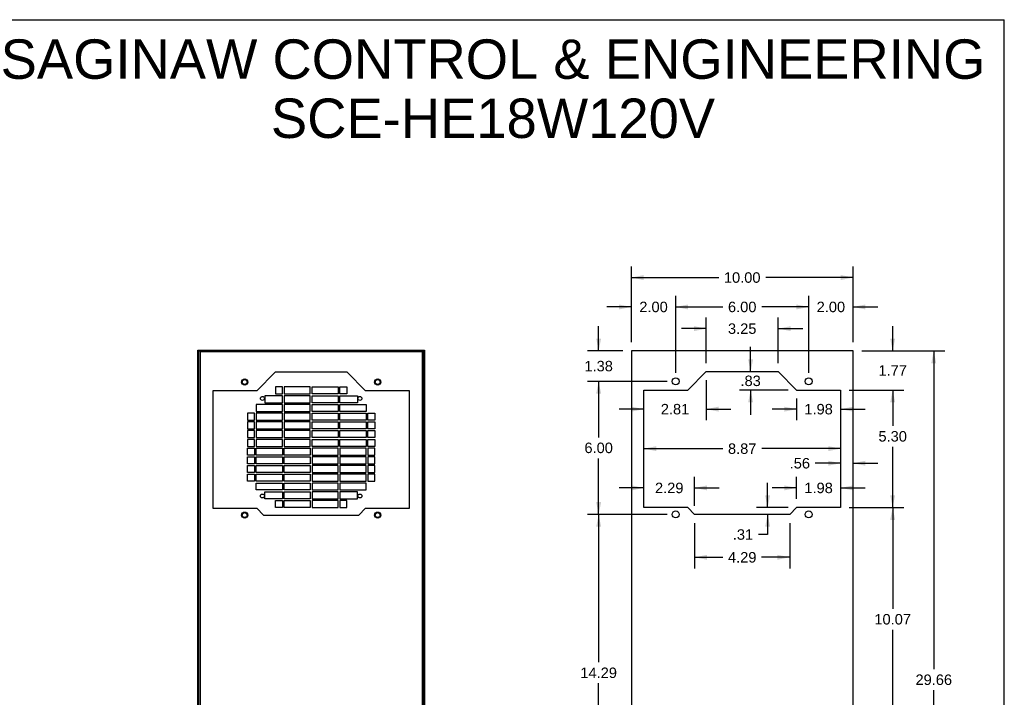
# Model space of a CAD drawing. Header units: inches. Extents: x 0 to 94.4, y 0 to 61.1.
# Tile 3 of 3: x 50 to 94.4, y 30.6 to 61.1. Entities that reach past the tile are written whole.
import ezdxf

# ---------------------------------------------------------------- set-up
doc = ezdxf.new("R2010")
doc.units = ezdxf.units.IN
doc.header["$LTSCALE"] = 5.194444
doc.header["$MEASUREMENT"] = 0
doc.layers.get('0').update_dxf_attribs({"linetype": 'CONTINUOUS'})
doc.layers.add('DIMENSIONS', color=7, linetype='CONTINUOUS')
doc.styles.get("Standard").update_dxf_attribs({"font": 'arial.ttf'})
doc.dimstyles.new('DIMSTYLE_1', dxfattribs={"dimtxt": 0.472222, "dimasz": 0.555556, "dimexe": 0.09, "dimexo": 0.07, "dimgap": 0.0425, "dimtad": 0, "dimtih": 1, "dimtoh": 1, "dimzin": 4, "dimdsep": 46, "dimtxsty": 'Standard', "dimblk": '_FILLED', "dimblk1": '_FILLED', "dimblk2": '_FILLED', "dimcen": 0.09, "dimazin": 1, "dimtfac": 1, "dimtdec": 3, "dimtofl": 0, "dimtmove": 0, "dimatfit": 3, "dimldrblk": '_FILLED', "dimfxl": 0, "dimtolj": 1, "dimtzin": 4, "dimarcsym": 0})

# ---------------------------------------------------------------- blocks, each defined once
blk = doc.blocks.new('_FILLED')
at = {"color": 0, "linetype": 'ByBlock'}
blk.add_solid([(0, 0), (-1, 0.2), (-1, -0.2)], dxfattribs=at)
blk = doc.blocks.new('*D5')
at = {"layer": 'DIMENSIONS', "color": 2, "linetype": 'Continuous'}
for p, q in [((88.01, 46.178), (91.762, 46.178)), ((91.262, 46.178), (91.262, 31.821)), ((91.262, 16.518), (91.262, 30.876)), ((88.01, 16.518), (91.762, 16.518))]:
    blk.add_line(p, q, dxfattribs=at)
at = {"layer": 'DIMENSIONS', "color": 2, "linetype": 'Continuous', "xscale": 0.5555555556, "yscale": 0.5555555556, "zscale": 0.5555555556}
for p, rotation in [((91.262, 46.178), 90), ((91.262, 16.518), 270)]:
    blk.add_blockref('_FILLED', p, dxfattribs=dict(at, rotation=rotation))
at = {"layer": 'DIMENSIONS', "color": 2, "linetype": 'Continuous', "insert": (91.262, 31.585), "char_height": 0.4722, "width": 1.65014, "attachment_point": 2, "line_spacing_factor": 0.9}
blk.add_mtext('29.66', dxfattribs=at)
blk = doc.blocks.new('*D6')
at = {"layer": 'DIMENSIONS', "color": 2, "linetype": 'Continuous'}
for p, q in [((77.621, 46.567), (77.621, 49.984)), ((87.621, 46.567), (87.621, 49.984)), ((77.621, 49.484), (81.56, 49.484)), ((87.621, 49.484), (83.682, 49.484))]:
    blk.add_line(p, q, dxfattribs=at)
at = {"layer": 'DIMENSIONS', "color": 2, "linetype": 'Continuous', "xscale": 0.5555555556, "yscale": 0.5555555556, "zscale": 0.5555555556, "rotation": 180}
blk.add_blockref('_FILLED', (77.621, 49.484), dxfattribs=at)
at = {"layer": 'DIMENSIONS', "color": 2, "linetype": 'Continuous', "xscale": 0.5555555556, "yscale": 0.5555555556, "zscale": 0.5555555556}
blk.add_blockref('_FILLED', (87.621, 49.484), dxfattribs=at)
at = {"layer": 'DIMENSIONS', "color": 2, "linetype": 'Continuous', "insert": (82.621, 49.721), "char_height": 0.4722, "width": 1.65014, "attachment_point": 2, "line_spacing_factor": 0.9}
blk.add_mtext('10.00', dxfattribs=at)
blk = doc.blocks.new('*D7')
at = {"layer": 'DIMENSIONS', "color": 2, "linetype": 'Continuous'}
for p, q in [((78.184, 41.769), (81.744, 41.769)), ((87.059, 41.769), (83.499, 41.769))]:
    blk.add_line(p, q, dxfattribs=at)
at = {"layer": 'DIMENSIONS', "color": 2, "linetype": 'Continuous', "xscale": 0.5555555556, "yscale": 0.5555555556, "zscale": 0.5555555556, "rotation": 180}
blk.add_blockref('_FILLED', (78.184, 41.769), dxfattribs=at)
at = {"layer": 'DIMENSIONS', "color": 2, "linetype": 'Continuous', "xscale": 0.5555555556, "yscale": 0.5555555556, "zscale": 0.5555555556}
blk.add_blockref('_FILLED', (87.059, 41.769), dxfattribs=at)
at = {"layer": 'DIMENSIONS', "color": 2, "linetype": 'Continuous', "insert": (82.621, 42.005), "char_height": 0.4722, "width": 1.28325, "attachment_point": 2, "line_spacing_factor": 0.9}
blk.add_mtext('8.87', dxfattribs=at)
blk = doc.blocks.new('*D8')
at = {"layer": 'DIMENSIONS', "color": 2, "linetype": 'Continuous'}
for p, q in [((79.621, 45.192), (79.621, 48.658)), ((85.621, 45.192), (85.621, 48.658)), ((79.621, 48.158), (81.744, 48.158)), ((85.621, 48.158), (83.499, 48.158))]:
    blk.add_line(p, q, dxfattribs=at)
at = {"layer": 'DIMENSIONS', "color": 2, "linetype": 'Continuous', "xscale": 0.5555555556, "yscale": 0.5555555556, "zscale": 0.5555555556, "rotation": 180}
blk.add_blockref('_FILLED', (79.621, 48.158), dxfattribs=at)
at = {"layer": 'DIMENSIONS', "color": 2, "linetype": 'Continuous', "xscale": 0.5555555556, "yscale": 0.5555555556, "zscale": 0.5555555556}
blk.add_blockref('_FILLED', (85.621, 48.158), dxfattribs=at)
at = {"layer": 'DIMENSIONS', "color": 2, "linetype": 'Continuous', "insert": (82.621, 48.395), "char_height": 0.4722, "width": 1.28325, "attachment_point": 2, "line_spacing_factor": 0.9}
blk.add_mtext('6.00', dxfattribs=at)
blk = doc.blocks.new('*D9')
at = {"layer": 'DIMENSIONS', "color": 2, "linetype": 'Continuous'}
for p, q in [((76.145, 46.178), (76.145, 47.29)), ((77.232, 46.178), (75.645, 46.178)), ((79.232, 44.803), (75.645, 44.803)), ((76.145, 44.803), (76.145, 43.692))]:
    blk.add_line(p, q, dxfattribs=at)
at = {"layer": 'DIMENSIONS', "color": 2, "linetype": 'Continuous', "xscale": 0.5555555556, "yscale": 0.5555555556, "zscale": 0.5555555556}
for p, rotation in [((76.145, 46.178), 270), ((76.145, 44.803), 90)]:
    blk.add_blockref('_FILLED', p, dxfattribs=dict(at, rotation=rotation))
at = {"layer": 'DIMENSIONS', "color": 2, "linetype": 'Continuous', "insert": (76.145, 45.727), "char_height": 0.4722, "width": 1.28325, "attachment_point": 2, "line_spacing_factor": 0.9}
blk.add_mtext('1.38', dxfattribs=at)
blk = doc.blocks.new('*D10')
at = {"layer": 'DIMENSIONS', "color": 2, "linetype": 'Continuous'}
for p, q in [((79.232, 44.803), (75.645, 44.803)), ((76.145, 44.803), (76.145, 42.276)), ((76.145, 38.803), (76.145, 41.331)), ((79.232, 38.803), (75.645, 38.803))]:
    blk.add_line(p, q, dxfattribs=at)
at = {"layer": 'DIMENSIONS', "color": 2, "linetype": 'Continuous', "xscale": 0.5555555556, "yscale": 0.5555555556, "zscale": 0.5555555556}
for p, rotation in [((76.145, 44.803), 90), ((76.145, 38.803), 270)]:
    blk.add_blockref('_FILLED', p, dxfattribs=dict(at, rotation=rotation))
at = {"layer": 'DIMENSIONS', "color": 2, "linetype": 'Continuous', "insert": (76.145, 42.04), "char_height": 0.4722, "width": 1.28325, "attachment_point": 2, "line_spacing_factor": 0.9}
blk.add_mtext('6.00', dxfattribs=at)
blk = doc.blocks.new('*D11')
at = {"layer": 'DIMENSIONS', "color": 2, "linetype": 'Continuous'}
for p, q in [((79.232, 38.803), (75.645, 38.803)), ((76.145, 38.803), (76.145, 32.133)), ((76.145, 24.518), (76.145, 31.189)), ((79.232, 24.518), (75.645, 24.518))]:
    blk.add_line(p, q, dxfattribs=at)
at = {"layer": 'DIMENSIONS', "color": 2, "linetype": 'Continuous', "xscale": 0.5555555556, "yscale": 0.5555555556, "zscale": 0.5555555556}
for p, rotation in [((76.145, 38.803), 90), ((76.145, 24.518), 270)]:
    blk.add_blockref('_FILLED', p, dxfattribs=dict(at, rotation=rotation))
at = {"layer": 'DIMENSIONS', "color": 2, "linetype": 'Continuous', "insert": (76.145, 31.897), "char_height": 0.4722, "width": 1.65014, "attachment_point": 2, "line_spacing_factor": 0.9}
blk.add_mtext('14.29', dxfattribs=at)
blk = doc.blocks.new('*D13')
at = {"layer": 'DIMENSIONS', "color": 2, "linetype": 'Continuous'}
for p, q in [((87.448, 44.411), (89.909, 44.411)), ((89.409, 44.411), (89.409, 42.797)), ((89.409, 39.111), (89.409, 41.853)), ((87.448, 39.111), (89.909, 39.111))]:
    blk.add_line(p, q, dxfattribs=at)
at = {"layer": 'DIMENSIONS', "color": 2, "linetype": 'Continuous', "xscale": 0.5555555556, "yscale": 0.5555555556, "zscale": 0.5555555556}
for p, rotation in [((89.409, 44.411), 90), ((89.409, 39.111), 270)]:
    blk.add_blockref('_FILLED', p, dxfattribs=dict(at, rotation=rotation))
at = {"layer": 'DIMENSIONS', "color": 2, "linetype": 'Continuous', "insert": (89.409, 42.561), "char_height": 0.4722, "width": 1.28325, "attachment_point": 2, "line_spacing_factor": 0.9}
blk.add_mtext('5.30', dxfattribs=at)
blk = doc.blocks.new('*D17')
at = {"layer": 'DIMENSIONS', "color": 2, "linetype": 'Continuous'}
for p, q in [((80.474, 38.415), (80.474, 36.369)), ((84.768, 38.415), (84.768, 36.369)), ((80.474, 36.869), (81.743, 36.869)), ((84.768, 36.869), (83.498, 36.869))]:
    blk.add_line(p, q, dxfattribs=at)
at = {"layer": 'DIMENSIONS', "color": 2, "linetype": 'Continuous', "xscale": 0.5555555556, "yscale": 0.5555555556, "zscale": 0.5555555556, "rotation": 180}
blk.add_blockref('_FILLED', (80.474, 36.869), dxfattribs=at)
at = {"layer": 'DIMENSIONS', "color": 2, "linetype": 'Continuous', "xscale": 0.5555555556, "yscale": 0.5555555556, "zscale": 0.5555555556}
blk.add_blockref('_FILLED', (84.768, 36.869), dxfattribs=at)
at = {"layer": 'DIMENSIONS', "color": 2, "linetype": 'Continuous', "insert": (82.621, 37.105), "char_height": 0.4722, "width": 1.28325, "attachment_point": 2, "line_spacing_factor": 0.9}
blk.add_mtext('4.29', dxfattribs=at)
blk = doc.blocks.new('*D18')
at = {"layer": 'DIMENSIONS', "color": 2, "linetype": 'Continuous'}
for p, q in [((85.621, 45.192), (85.621, 48.658)), ((87.621, 46.567), (87.621, 48.658)), ((85.621, 48.158), (84.51, 48.158)), ((87.621, 48.158), (88.732, 48.158))]:
    blk.add_line(p, q, dxfattribs=at)
at = {"layer": 'DIMENSIONS', "color": 2, "linetype": 'Continuous', "xscale": 0.5555555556, "yscale": 0.5555555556, "zscale": 0.5555555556}
blk.add_blockref('_FILLED', (85.621, 48.158), dxfattribs=at)
at = {"layer": 'DIMENSIONS', "color": 2, "linetype": 'Continuous', "xscale": 0.5555555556, "yscale": 0.5555555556, "zscale": 0.5555555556, "rotation": 180}
blk.add_blockref('_FILLED', (87.621, 48.158), dxfattribs=at)
at = {"layer": 'DIMENSIONS', "color": 2, "linetype": 'Continuous', "insert": (86.621, 48.395), "char_height": 0.4722, "width": 1.28325, "attachment_point": 2, "line_spacing_factor": 0.9}
blk.add_mtext('2.00', dxfattribs=at)
blk = doc.blocks.new('*D19')
at = {"layer": 'DIMENSIONS', "color": 2, "linetype": 'Continuous'}
for p, q in [((77.621, 46.567), (77.621, 48.658)), ((79.621, 45.192), (79.621, 48.658)), ((77.621, 48.158), (76.51, 48.158)), ((79.621, 48.158), (80.732, 48.158))]:
    blk.add_line(p, q, dxfattribs=at)
at = {"layer": 'DIMENSIONS', "color": 2, "linetype": 'Continuous', "xscale": 0.5555555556, "yscale": 0.5555555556, "zscale": 0.5555555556}
blk.add_blockref('_FILLED', (77.621, 48.158), dxfattribs=at)
at = {"layer": 'DIMENSIONS', "color": 2, "linetype": 'Continuous', "xscale": 0.5555555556, "yscale": 0.5555555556, "zscale": 0.5555555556, "rotation": 180}
blk.add_blockref('_FILLED', (79.621, 48.158), dxfattribs=at)
at = {"layer": 'DIMENSIONS', "color": 2, "linetype": 'Continuous', "insert": (78.621, 48.395), "char_height": 0.4722, "width": 1.28325, "attachment_point": 2, "line_spacing_factor": 0.9}
blk.add_mtext('2.00', dxfattribs=at)
blk = doc.blocks.new('*D20')
at = {"layer": 'DIMENSIONS', "color": 2, "linetype": 'Continuous'}
for p, q in [((87.059, 41.11), (85.916, 41.11)), ((87.621, 41.11), (88.732, 41.11))]:
    blk.add_line(p, q, dxfattribs=at)
at = {"layer": 'DIMENSIONS', "color": 2, "linetype": 'Continuous', "xscale": 0.5555555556, "yscale": 0.5555555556, "zscale": 0.5555555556}
blk.add_blockref('_FILLED', (87.059, 41.11), dxfattribs=at)
at = {"layer": 'DIMENSIONS', "color": 2, "linetype": 'Continuous', "xscale": 0.5555555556, "yscale": 0.5555555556, "zscale": 0.5555555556, "rotation": 180}
blk.add_blockref('_FILLED', (87.621, 41.11), dxfattribs=at)
at = {"layer": 'DIMENSIONS', "color": 2, "linetype": 'Continuous', "insert": (85.68, 41.346), "char_height": 0.4722, "width": 0.91636, "attachment_point": 3, "line_spacing_factor": 0.9}
blk.add_mtext('.56', dxfattribs=at)
blk = doc.blocks.new('*D21')
at = {"layer": 'DIMENSIONS', "color": 2, "linetype": 'Continuous'}
for p, q in [((89.409, 46.178), (89.409, 47.29)), ((88.01, 46.178), (89.909, 46.178)), ((87.448, 44.411), (89.909, 44.411)), ((89.409, 44.411), (89.409, 43.3))]:
    blk.add_line(p, q, dxfattribs=at)
at = {"layer": 'DIMENSIONS', "color": 2, "linetype": 'Continuous', "xscale": 0.5555555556, "yscale": 0.5555555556, "zscale": 0.5555555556}
for p, rotation in [((89.409, 46.178), 270), ((89.409, 44.411), 90)]:
    blk.add_blockref('_FILLED', p, dxfattribs=dict(at, rotation=rotation))
at = {"layer": 'DIMENSIONS', "color": 2, "linetype": 'Continuous', "insert": (89.409, 45.531), "char_height": 0.4722, "width": 1.28325, "attachment_point": 2, "line_spacing_factor": 0.9}
blk.add_mtext('1.77', dxfattribs=at)
blk = doc.blocks.new('*D22')
at = {"layer": 'DIMENSIONS', "color": 2, "linetype": 'Continuous'}
for p, q in [((87.448, 39.111), (89.909, 39.111)), ((89.409, 39.111), (89.409, 34.547)), ((89.409, 29.038), (89.409, 33.603)), ((87.26, 29.038), (89.909, 29.038))]:
    blk.add_line(p, q, dxfattribs=at)
at = {"layer": 'DIMENSIONS', "color": 2, "linetype": 'Continuous', "xscale": 0.5555555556, "yscale": 0.5555555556, "zscale": 0.5555555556}
for p, rotation in [((89.409, 39.111), 90), ((89.409, 29.038), 270)]:
    blk.add_blockref('_FILLED', p, dxfattribs=dict(at, rotation=rotation))
at = {"layer": 'DIMENSIONS', "color": 2, "linetype": 'Continuous', "insert": (89.409, 34.311), "char_height": 0.4722, "width": 1.65014, "attachment_point": 2, "line_spacing_factor": 0.9}
blk.add_mtext('10.07', dxfattribs=at)
blk = doc.blocks.new('*D24')
at = {"layer": 'DIMENSIONS', "color": 2, "linetype": 'Continuous'}
for p, q in [((80.996, 45.63), (80.996, 47.68)), ((84.246, 45.63), (84.246, 47.68)), ((80.996, 47.18), (79.885, 47.18)), ((84.246, 47.18), (85.357, 47.18))]:
    blk.add_line(p, q, dxfattribs=at)
at = {"layer": 'DIMENSIONS', "color": 2, "linetype": 'Continuous', "xscale": 0.5555555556, "yscale": 0.5555555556, "zscale": 0.5555555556}
blk.add_blockref('_FILLED', (80.996, 47.18), dxfattribs=at)
at = {"layer": 'DIMENSIONS', "color": 2, "linetype": 'Continuous', "xscale": 0.5555555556, "yscale": 0.5555555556, "zscale": 0.5555555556, "rotation": 180}
blk.add_blockref('_FILLED', (84.246, 47.18), dxfattribs=at)
at = {"layer": 'DIMENSIONS', "color": 2, "linetype": 'Continuous', "insert": (82.621, 47.416), "char_height": 0.4722, "width": 1.28325, "attachment_point": 2, "line_spacing_factor": 0.9}
blk.add_mtext('3.25', dxfattribs=at)
blk = doc.blocks.new('*D25')
at = {"layer": 'DIMENSIONS', "color": 2, "linetype": 'Continuous'}
for p, q in [((83.001, 45.241), (83.001, 46.353)), ((84.687, 44.411), (82.501, 44.411)), ((83.001, 44.411), (83.001, 43.3))]:
    blk.add_line(p, q, dxfattribs=at)
at = {"layer": 'DIMENSIONS', "color": 2, "linetype": 'Continuous', "xscale": 0.5555555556, "yscale": 0.5555555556, "zscale": 0.5555555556}
for p, rotation in [((83.001, 45.241), 270), ((83.001, 44.411), 90)]:
    blk.add_blockref('_FILLED', p, dxfattribs=dict(at, rotation=rotation))
at = {"layer": 'DIMENSIONS', "color": 2, "linetype": 'Continuous', "insert": (83.001, 45.063), "char_height": 0.4722, "width": 0.91636, "attachment_point": 2, "line_spacing_factor": 0.9}
blk.add_mtext('.83', dxfattribs=at)
blk = doc.blocks.new('*D26')
at = {"layer": 'DIMENSIONS', "color": 2, "linetype": 'Continuous'}
for p, q in [((85.076, 44.023), (85.076, 43.049)), ((85.076, 43.549), (83.965, 43.549)), ((87.059, 43.549), (88.17, 43.549))]:
    blk.add_line(p, q, dxfattribs=at)
at = {"layer": 'DIMENSIONS', "color": 2, "linetype": 'Continuous', "xscale": 0.5555555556, "yscale": 0.5555555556, "zscale": 0.5555555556}
blk.add_blockref('_FILLED', (85.076, 43.549), dxfattribs=at)
at = {"layer": 'DIMENSIONS', "color": 2, "linetype": 'Continuous', "xscale": 0.5555555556, "yscale": 0.5555555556, "zscale": 0.5555555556, "rotation": 180}
blk.add_blockref('_FILLED', (87.059, 43.549), dxfattribs=at)
at = {"layer": 'DIMENSIONS', "color": 2, "linetype": 'Continuous', "insert": (86.067, 43.785), "char_height": 0.4722, "width": 1.28325, "attachment_point": 2, "line_spacing_factor": 0.9}
blk.add_mtext('1.98', dxfattribs=at)
blk = doc.blocks.new('*D27')
at = {"layer": 'DIMENSIONS', "color": 2, "linetype": 'Continuous'}
for p, q in [((80.996, 44.853), (80.996, 43.049)), ((78.184, 43.549), (77.073, 43.549)), ((80.996, 43.549), (82.107, 43.549))]:
    blk.add_line(p, q, dxfattribs=at)
at = {"layer": 'DIMENSIONS', "color": 2, "linetype": 'Continuous', "xscale": 0.5555555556, "yscale": 0.5555555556, "zscale": 0.5555555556}
blk.add_blockref('_FILLED', (78.184, 43.549), dxfattribs=at)
at = {"layer": 'DIMENSIONS', "color": 2, "linetype": 'Continuous', "xscale": 0.5555555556, "yscale": 0.5555555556, "zscale": 0.5555555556, "rotation": 180}
blk.add_blockref('_FILLED', (80.996, 43.549), dxfattribs=at)
at = {"layer": 'DIMENSIONS', "color": 2, "linetype": 'Continuous', "insert": (79.59, 43.785), "char_height": 0.4722, "width": 1.28325, "attachment_point": 2, "line_spacing_factor": 0.9}
blk.add_mtext('2.81', dxfattribs=at)
blk = doc.blocks.new('*D28')
at = {"layer": 'DIMENSIONS', "color": 2, "linetype": 'Continuous'}
for p, q in [((85.076, 39.5), (85.076, 40.498)), ((85.076, 39.998), (83.965, 39.998)), ((87.059, 39.998), (88.17, 39.998))]:
    blk.add_line(p, q, dxfattribs=at)
at = {"layer": 'DIMENSIONS', "color": 2, "linetype": 'Continuous', "xscale": 0.5555555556, "yscale": 0.5555555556, "zscale": 0.5555555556}
blk.add_blockref('_FILLED', (85.076, 39.998), dxfattribs=at)
at = {"layer": 'DIMENSIONS', "color": 2, "linetype": 'Continuous', "xscale": 0.5555555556, "yscale": 0.5555555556, "zscale": 0.5555555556, "rotation": 180}
blk.add_blockref('_FILLED', (87.059, 39.998), dxfattribs=at)
at = {"layer": 'DIMENSIONS', "color": 2, "linetype": 'Continuous', "insert": (86.067, 40.234), "char_height": 0.4722, "width": 1.28325, "attachment_point": 2, "line_spacing_factor": 0.9}
blk.add_mtext('1.98', dxfattribs=at)
blk = doc.blocks.new('*D29')
at = {"layer": 'DIMENSIONS', "color": 2, "linetype": 'Continuous'}
for p, q in [((80.474, 39.192), (80.474, 40.498)), ((78.184, 39.998), (77.073, 39.998)), ((80.474, 39.998), (81.585, 39.998))]:
    blk.add_line(p, q, dxfattribs=at)
at = {"layer": 'DIMENSIONS', "color": 2, "linetype": 'Continuous', "xscale": 0.5555555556, "yscale": 0.5555555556, "zscale": 0.5555555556}
blk.add_blockref('_FILLED', (78.184, 39.998), dxfattribs=at)
at = {"layer": 'DIMENSIONS', "color": 2, "linetype": 'Continuous', "xscale": 0.5555555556, "yscale": 0.5555555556, "zscale": 0.5555555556, "rotation": 180}
blk.add_blockref('_FILLED', (80.474, 39.998), dxfattribs=at)
at = {"layer": 'DIMENSIONS', "color": 2, "linetype": 'Continuous', "insert": (79.329, 40.234), "char_height": 0.4722, "width": 1.28325, "attachment_point": 2, "line_spacing_factor": 0.9}
blk.add_mtext('2.29', dxfattribs=at)
blk = doc.blocks.new('*D30')
at = {"layer": 'DIMENSIONS', "color": 2, "linetype": 'Continuous'}
for p, q in [((83.768, 39.111), (83.768, 40.223)), ((84.687, 39.111), (83.268, 39.111)), ((83.768, 38.803), (83.768, 37.896)), ((83.768, 37.896), (83.35, 37.896))]:
    blk.add_line(p, q, dxfattribs=at)
at = {"layer": 'DIMENSIONS', "color": 2, "linetype": 'Continuous', "xscale": 0.5555555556, "yscale": 0.5555555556, "zscale": 0.5555555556}
for p, rotation in [((83.768, 39.111), 270), ((83.768, 38.803), 90)]:
    blk.add_blockref('_FILLED', p, dxfattribs=dict(at, rotation=rotation))
at = {"layer": 'DIMENSIONS', "color": 2, "linetype": 'Continuous', "insert": (83.114, 38.132), "char_height": 0.4722, "width": 0.91636, "attachment_point": 3, "line_spacing_factor": 0.9}
blk.add_mtext('.31', dxfattribs=at)

msp = doc.modelspace()

# ---------------------------------------------------------------- linework, layer by layer
at = {"color": 7, "linetype": 'Continuous'}
for p, q in [((0, 61.1111), (94.4444, 61.1111)), ((94.4444, 0), (94.4444, 61.1111)), ((58.0587, 16.5897), (58.0587, 46.2064)), ((58.0587, 46.2064), (68.2949, 46.2064)), ((58.0902, 46.2064), (58.0902, 16.5897)), ((68.2634, 16.5897), (68.2634, 46.2064)), ((68.2949, 46.2064), (68.2949, 16.5897)), ((68.2634, 46.1749), (58.0902, 46.1749)), ((58.1135, 46.1539), (58.1217, 46.1434)), ((58.1768, 16.6481), (58.1768, 46.1481)), ((58.1768, 46.1481), (68.1768, 46.1481)), ((68.1768, 46.1481), (68.1768, 16.6481)), ((68.2476, 46.1644), (68.2542, 46.1749)), ((61.5516, 45.211), (60.7217, 44.3811)), ((64.8016, 45.211), (61.5516, 45.211)), ((65.6315, 44.3811), (64.8016, 45.211)), ((61.5626, 44.5496), (61.5626, 44.2347)), ((61.8776, 44.5496), (61.5626, 44.5496)), ((61.8776, 44.2347), (61.8776, 44.5496)), ((61.9563, 44.5496), (61.9563, 44.2347)), ((63.1374, 44.5496), (61.9563, 44.5496)), ((63.1374, 44.2347), (63.1374, 44.5496)), ((63.2161, 44.2347), (63.2161, 44.5496)), ((63.2161, 44.5496), (64.3972, 44.5496)), ((64.3972, 44.5496), (64.3972, 44.2347)), ((64.476, 44.2347), (64.476, 44.5496)), ((64.476, 44.5496), (64.7909, 44.5496)), ((64.7909, 44.5496), (64.7909, 44.2347)), ((58.7391, 44.3811), (58.7391, 39.0811)), ((60.7217, 44.3811), (58.7391, 44.3811)), ((61.0902, 44.1559), (61.0902, 43.841)), ((61.8776, 44.1559), (61.0902, 44.1559)), ((61.5626, 44.2347), (61.8776, 44.2347)), ((61.8776, 43.841), (61.8776, 44.1559)), ((61.9563, 44.2347), (63.1374, 44.2347)), ((61.9563, 44.1559), (61.9563, 43.841)), ((63.1374, 44.1559), (61.9563, 44.1559)), ((63.1374, 43.841), (63.1374, 44.1559)), ((64.3972, 44.2347), (63.2161, 44.2347)), ((63.2161, 43.841), (63.2161, 44.1559)), ((63.2161, 44.1559), (64.3972, 44.1559)), ((64.3972, 44.1559), (64.3972, 43.841)), ((64.7909, 44.2347), (64.476, 44.2347)), ((64.476, 43.841), (64.476, 44.1559)), ((64.476, 44.1559), (65.2634, 44.1559)), ((65.2634, 44.1559), (65.2634, 43.841)), ((67.6142, 44.3811), (65.6315, 44.3811)), ((67.6142, 39.0811), (67.6142, 44.3811)), ((60.6965, 43.7622), (60.6965, 43.4473)), ((61.8776, 43.7622), (60.6965, 43.7622)), ((61.0902, 43.841), (61.8776, 43.841)), ((61.8776, 43.4473), (61.8776, 43.7622)), ((61.9563, 43.841), (63.1374, 43.841)), ((61.9563, 43.7622), (61.9563, 43.4473)), ((63.1374, 43.7622), (61.9563, 43.7622)), ((63.1374, 43.4473), (63.1374, 43.7622)), ((64.3972, 43.841), (63.2161, 43.841)), ((63.2161, 43.4473), (63.2161, 43.7622)), ((63.2161, 43.7622), (64.3972, 43.7622)), ((64.3972, 43.7622), (64.3972, 43.4473)), ((65.2634, 43.841), (64.476, 43.841)), ((64.476, 43.4473), (64.476, 43.7622)), ((64.476, 43.7622), (65.6571, 43.7622)), ((65.6571, 43.7622), (65.6571, 43.4473)), ((60.3028, 43.3685), (60.3028, 43.0536)), ((60.6177, 43.3685), (60.3028, 43.3685)), ((60.6177, 43.0536), (60.6177, 43.3685)), ((60.6965, 43.4473), (61.8776, 43.4473)), ((60.6965, 43.3685), (60.6965, 43.0536)), ((61.8776, 43.3685), (60.6965, 43.3685)), ((61.8776, 43.0536), (61.8776, 43.3685)), ((61.9563, 43.4473), (63.1374, 43.4473)), ((61.9563, 43.3685), (61.9563, 43.0536)), ((63.1374, 43.3685), (61.9563, 43.3685)), ((63.1374, 43.0536), (63.1374, 43.3685)), ((64.3972, 43.4473), (63.2161, 43.4473)), ((63.2161, 43.0536), (63.2161, 43.3685)), ((63.2161, 43.3685), (64.3972, 43.3685)), ((64.3972, 43.3685), (64.3972, 43.0536)), ((65.6571, 43.4473), (64.476, 43.4473)), ((64.476, 43.0536), (64.476, 43.3685)), ((64.476, 43.3685), (65.6571, 43.3685)), ((65.6571, 43.3685), (65.6571, 43.0536)), ((65.7358, 43.0536), (65.7358, 43.3685)), ((65.7358, 43.3685), (66.0508, 43.3685)), ((66.0508, 43.3685), (66.0508, 43.0536)), ((60.3028, 43.0536), (60.6177, 43.0536)), ((60.3028, 42.9748), (60.3028, 42.6599)), ((60.6177, 42.9748), (60.3028, 42.9748)), ((60.3028, 42.6599), (60.6177, 42.6599)), ((60.6177, 42.6599), (60.6177, 42.9748)), ((60.6965, 43.0536), (61.8776, 43.0536)), ((60.6965, 42.9748), (60.6965, 42.6599)), ((61.8776, 42.9748), (60.6965, 42.9748)), ((60.6965, 42.6599), (61.8776, 42.6599)), ((61.8776, 42.6599), (61.8776, 42.9748)), ((61.9563, 43.0536), (63.1374, 43.0536)), ((61.9563, 42.9748), (61.9563, 42.6599)), ((63.1374, 42.9748), (61.9563, 42.9748)), ((61.9563, 42.6599), (63.1374, 42.6599)), ((63.1374, 42.6599), (63.1374, 42.9748)), ((64.3972, 43.0536), (63.2161, 43.0536)), ((63.2161, 42.6599), (63.2161, 42.9748)), ((63.2161, 42.9748), (64.3972, 42.9748)), ((64.3972, 42.6599), (63.2161, 42.6599)), ((64.3972, 42.9748), (64.3972, 42.6599)), ((65.6571, 43.0536), (64.476, 43.0536)), ((64.476, 42.6599), (64.476, 42.9748)), ((64.476, 42.9748), (65.6571, 42.9748)), ((65.6571, 42.6599), (64.476, 42.6599)), ((65.6571, 42.9748), (65.6571, 42.6599)), ((66.0508, 43.0536), (65.7358, 43.0536)), ((65.7358, 42.6599), (65.7358, 42.9748)), ((65.7358, 42.9748), (66.0508, 42.9748)), ((66.0508, 42.6599), (65.7358, 42.6599)), ((66.0508, 42.9748), (66.0508, 42.6599)), ((60.3028, 42.5811), (60.3028, 42.2662)), ((60.6177, 42.5811), (60.3028, 42.5811)), ((60.3028, 42.2662), (60.6177, 42.2662)), ((60.6177, 42.2662), (60.6177, 42.5811)), ((60.6965, 42.5811), (60.6965, 42.2662)), ((61.8776, 42.5811), (60.6965, 42.5811)), ((60.6965, 42.2662), (61.8776, 42.2662)), ((61.8776, 42.2662), (61.8776, 42.5811)), ((61.9563, 42.5811), (61.9563, 42.2662)), ((63.1374, 42.5811), (61.9563, 42.5811)), ((61.9563, 42.2662), (63.1374, 42.2662)), ((63.1374, 42.2662), (63.1374, 42.5811)), ((63.2161, 42.2662), (63.2161, 42.5811)), ((63.2161, 42.5811), (64.3972, 42.5811)), ((64.3972, 42.2662), (63.2161, 42.2662)), ((64.3972, 42.5811), (64.3972, 42.2662)), ((64.476, 42.2662), (64.476, 42.5811)), ((64.476, 42.5811), (65.6571, 42.5811)), ((65.6571, 42.2662), (64.476, 42.2662)), ((65.6571, 42.5811), (65.6571, 42.2662)), ((65.7358, 42.2662), (65.7358, 42.5811)), ((65.7358, 42.5811), (66.0508, 42.5811)), ((66.0508, 42.2662), (65.7358, 42.2662)), ((66.0508, 42.5811), (66.0508, 42.2662)), ((60.3028, 42.1874), (60.3028, 41.8725)), ((60.6177, 42.1874), (60.3028, 42.1874)), ((60.3028, 41.8725), (60.6177, 41.8725)), ((60.3028, 41.4788), (60.3028, 41.7937)), ((60.3028, 41.7937), (60.6177, 41.7937)), ((60.6177, 41.8725), (60.6177, 42.1874)), ((60.6177, 41.7937), (60.6177, 41.4788)), ((60.6965, 42.1874), (60.6965, 41.8725)), ((61.8776, 42.1874), (60.6965, 42.1874)), ((60.6965, 41.8725), (61.8776, 41.8725)), ((60.6965, 41.4788), (60.6965, 41.7937)), ((60.6965, 41.7937), (61.8776, 41.7937)), ((61.8776, 41.8725), (61.8776, 42.1874)), ((61.8776, 41.7937), (61.8776, 41.4788)), ((61.9563, 42.1874), (61.9563, 41.8725)), ((63.1374, 42.1874), (61.9563, 42.1874)), ((61.9563, 41.8725), (63.1374, 41.8725)), ((61.9563, 41.4788), (61.9563, 41.7937)), ((61.9563, 41.7937), (63.1374, 41.7937)), ((63.1374, 41.8725), (63.1374, 42.1874)), ((63.1374, 41.7937), (63.1374, 41.4788)), ((63.2161, 41.8725), (63.2161, 42.1874)), ((63.2161, 42.1874), (64.3972, 42.1874)), ((64.3972, 41.8725), (63.2161, 41.8725)), ((63.2161, 41.7937), (63.2161, 41.4788)), ((64.3972, 41.7937), (63.2161, 41.7937)), ((64.3972, 42.1874), (64.3972, 41.8725)), ((64.3972, 41.4788), (64.3972, 41.7937)), ((64.476, 41.8725), (64.476, 42.1874)), ((64.476, 42.1874), (65.6571, 42.1874)), ((65.6571, 41.8725), (64.476, 41.8725)), ((64.476, 41.7937), (64.476, 41.4788)), ((65.6571, 41.7937), (64.476, 41.7937)), ((65.6571, 42.1874), (65.6571, 41.8725)), ((65.6571, 41.4788), (65.6571, 41.7937)), ((65.7358, 41.8725), (65.7358, 42.1874)), ((65.7358, 42.1874), (66.0508, 42.1874)), ((66.0508, 41.8725), (65.7358, 41.8725)), ((65.7358, 41.7937), (65.7358, 41.4788)), ((66.0508, 41.7937), (65.7358, 41.7937)), ((66.0508, 42.1874), (66.0508, 41.8725)), ((66.0508, 41.4788), (66.0508, 41.7937)), ((60.6177, 41.4788), (60.3028, 41.4788)), ((60.3028, 41.0851), (60.3028, 41.4)), ((60.3028, 41.4), (60.6177, 41.4)), ((60.6177, 41.4), (60.6177, 41.0851)), ((61.8776, 41.4788), (60.6965, 41.4788)), ((60.6965, 41.0851), (60.6965, 41.4)), ((60.6965, 41.4), (61.8776, 41.4)), ((61.8776, 41.4), (61.8776, 41.0851)), ((63.1374, 41.4788), (61.9563, 41.4788)), ((61.9563, 41.0851), (61.9563, 41.4)), ((61.9563, 41.4), (63.1374, 41.4)), ((63.1374, 41.4), (63.1374, 41.0851)), ((63.2161, 41.4788), (64.3972, 41.4788)), ((63.2161, 41.4), (63.2161, 41.0851)), ((64.3972, 41.4), (63.2161, 41.4)), ((64.3972, 41.0851), (64.3972, 41.4)), ((64.476, 41.4788), (65.6571, 41.4788)), ((64.476, 41.4), (64.476, 41.0851)), ((65.6571, 41.4), (64.476, 41.4)), ((65.6571, 41.0851), (65.6571, 41.4)), ((65.7358, 41.4788), (66.0508, 41.4788)), ((65.7358, 41.4), (65.7358, 41.0851)), ((66.0508, 41.4), (65.7358, 41.4)), ((66.0508, 41.0851), (66.0508, 41.4)), ((60.6177, 41.0851), (60.3028, 41.0851)), ((60.3028, 40.6914), (60.3028, 41.0063)), ((60.3028, 41.0063), (60.6177, 41.0063)), ((60.6177, 41.0063), (60.6177, 40.6914)), ((61.8776, 41.0851), (60.6965, 41.0851)), ((60.6965, 40.6914), (60.6965, 41.0063)), ((60.6965, 41.0063), (61.8776, 41.0063)), ((61.8776, 41.0063), (61.8776, 40.6914)), ((63.1374, 41.0851), (61.9563, 41.0851)), ((61.9563, 40.6914), (61.9563, 41.0063)), ((61.9563, 41.0063), (63.1374, 41.0063)), ((63.1374, 41.0063), (63.1374, 40.6914)), ((63.2161, 41.0851), (64.3972, 41.0851)), ((63.2161, 41.0063), (63.2161, 40.6914)), ((64.3972, 41.0063), (63.2161, 41.0063)), ((64.3972, 40.6914), (64.3972, 41.0063)), ((64.476, 41.0851), (65.6571, 41.0851)), ((64.476, 41.0063), (64.476, 40.6914)), ((65.6571, 41.0063), (64.476, 41.0063)), ((65.6571, 40.6914), (65.6571, 41.0063)), ((65.7358, 41.0851), (66.0508, 41.0851)), ((65.7358, 41.0063), (65.7358, 40.6914)), ((66.0508, 41.0063), (65.7358, 41.0063)), ((66.0508, 40.6914), (66.0508, 41.0063)), ((60.6177, 40.6914), (60.3028, 40.6914)), ((60.3028, 40.2977), (60.3028, 40.6126)), ((60.3028, 40.6126), (60.6177, 40.6126)), ((60.6177, 40.6126), (60.6177, 40.2977)), ((61.8776, 40.6914), (60.6965, 40.6914)), ((60.6965, 40.2977), (60.6965, 40.6126)), ((60.6965, 40.6126), (61.8776, 40.6126)), ((61.8776, 40.6126), (61.8776, 40.2977)), ((63.1374, 40.6914), (61.9563, 40.6914)), ((61.9563, 40.2977), (61.9563, 40.6126)), ((61.9563, 40.6126), (63.1374, 40.6126)), ((63.1374, 40.6126), (63.1374, 40.2977)), ((63.2161, 40.6914), (64.3972, 40.6914)), ((63.2161, 40.6126), (63.2161, 40.2977)), ((64.3972, 40.6126), (63.2161, 40.6126)), ((64.3972, 40.2977), (64.3972, 40.6126)), ((64.476, 40.6914), (65.6571, 40.6914)), ((64.476, 40.6126), (64.476, 40.2977)), ((65.6571, 40.6126), (64.476, 40.6126)), ((65.6571, 40.2977), (65.6571, 40.6126)), ((65.7358, 40.6914), (66.0508, 40.6914)), ((65.7358, 40.6126), (65.7358, 40.2977)), ((66.0508, 40.6126), (65.7358, 40.6126)), ((66.0508, 40.2977), (66.0508, 40.6126)), ((60.6177, 40.2977), (60.3028, 40.2977)), ((61.8776, 40.2977), (60.6965, 40.2977)), ((60.6965, 39.904), (60.6965, 40.2189)), ((60.6965, 40.2189), (61.8776, 40.2189)), ((61.8776, 40.2189), (61.8776, 39.904)), ((63.1374, 40.2977), (61.9563, 40.2977)), ((61.9563, 39.904), (61.9563, 40.2189)), ((61.9563, 40.2189), (63.1374, 40.2189)), ((63.1374, 40.2189), (63.1374, 39.904)), ((63.2161, 40.2977), (64.3972, 40.2977)), ((63.2161, 40.2189), (63.2161, 39.904)), ((64.3972, 40.2189), (63.2161, 40.2189)), ((64.3972, 39.904), (64.3972, 40.2189)), ((64.476, 40.2977), (65.6571, 40.2977)), ((64.476, 40.2189), (64.476, 39.904)), ((65.6571, 40.2189), (64.476, 40.2189)), ((65.6571, 39.904), (65.6571, 40.2189)), ((65.7358, 40.2977), (66.0508, 40.2977)), ((61.8776, 39.904), (60.6965, 39.904)), ((61.0902, 39.5103), (61.0902, 39.8252)), ((61.0902, 39.8252), (61.8776, 39.8252)), ((61.8776, 39.8252), (61.8776, 39.5103)), ((63.1374, 39.904), (61.9563, 39.904)), ((61.9563, 39.5103), (61.9563, 39.8252)), ((61.9563, 39.8252), (63.1374, 39.8252)), ((63.1374, 39.8252), (63.1374, 39.5103)), ((63.2161, 39.904), (64.3972, 39.904)), ((63.2161, 39.8252), (63.2161, 39.5103)), ((64.3972, 39.8252), (63.2161, 39.8252)), ((64.3972, 39.5103), (64.3972, 39.8252)), ((64.476, 39.904), (65.6571, 39.904)), ((64.476, 39.8252), (64.476, 39.5103)), ((65.2634, 39.8252), (64.476, 39.8252)), ((65.2634, 39.5103), (65.2634, 39.8252)), ((61.8776, 39.5103), (61.0902, 39.5103)), ((61.5626, 39.1166), (61.5626, 39.4315)), ((61.5626, 39.4315), (61.8776, 39.4315)), ((61.8776, 39.1166), (61.5626, 39.1166)), ((61.8776, 39.4315), (61.8776, 39.1166)), ((63.1374, 39.5103), (61.9563, 39.5103)), ((61.9563, 39.1166), (61.9563, 39.4315)), ((61.9563, 39.4315), (63.1374, 39.4315)), ((63.1374, 39.1166), (61.9563, 39.1166)), ((63.1374, 39.4315), (63.1374, 39.1166)), ((63.2161, 39.5103), (64.3972, 39.5103)), ((63.2161, 39.4315), (63.2161, 39.1166)), ((64.3972, 39.4315), (63.2161, 39.4315)), ((63.2161, 39.1166), (64.3972, 39.1166)), ((64.3972, 39.1166), (64.3972, 39.4315)), ((64.476, 39.5103), (65.2634, 39.5103)), ((64.476, 39.4315), (64.476, 39.1166)), ((64.7909, 39.4315), (64.476, 39.4315)), ((64.476, 39.1166), (64.7909, 39.1166)), ((64.7909, 39.1166), (64.7909, 39.4315)), ((58.7391, 39.0811), (60.7217, 39.0811)), ((60.7217, 39.0811), (61.0296, 38.7732)), ((61.0296, 38.7732), (65.3236, 38.7732)), ((65.3236, 38.7732), (65.6315, 39.0811)), ((65.6315, 39.0811), (67.6142, 39.0811))]:
    msp.add_line(p, q, dxfattribs=at)
at = {"color": 3, "linetype": 'Continuous'}
for p, q in [((77.6213, 46.1785), (77.6213, 16.5185)), ((87.6213, 46.1785), (77.6213, 46.1785)), ((87.6213, 16.5185), (87.6213, 46.1785)), ((80.1669, 44.4115), (80.9957, 45.2415)), ((80.9957, 45.2415), (84.2457, 45.2415)), ((84.2457, 45.2415), (85.0757, 44.4115)), ((78.1839, 39.1115), (78.1839, 44.4115)), ((78.1839, 44.4115), (80.1669, 44.4115)), ((85.0757, 44.4115), (87.0587, 44.4115)), ((87.0587, 44.4115), (87.0587, 39.1115)), ((80.1669, 39.1115), (78.1839, 39.1115)), ((80.4737, 38.8035), (80.1669, 39.1115)), ((85.0757, 39.1115), (84.7677, 38.8035)), ((87.0587, 39.1115), (85.0757, 39.1115)), ((84.7677, 38.8035), (80.4737, 38.8035))]:
    msp.add_line(p, q, dxfattribs=at)
at = {"color": 7, "linetype": 'Continuous'}
for points in [[(58.0994, 46.1749), (58.1059, 46.1644), (58.1135, 46.1539)], [(58.1217, 46.1434), (58.1164, 46.1515), (58.1112, 46.1591), (58.1059, 46.1656), (58.104, 46.1675)], [(68.2496, 46.1675), (68.2476, 46.1656), (68.2424, 46.1591), (68.2371, 46.1515), (68.2319, 46.1434)], [(68.2319, 46.1434), (68.24, 46.1539), (68.2476, 46.1644)]]:
    msp.add_lwpolyline(points, dxfattribs=at)
for centre, radius in [((60.1768, 44.7732), 0.1378), ((60.1768, 44.7732), 0.1319), ((60.1768, 44.7732), 0.1181), ((60.1768, 44.7732), 0.1083), ((66.1768, 44.7732), 0.1378), ((66.1768, 44.7732), 0.1319), ((66.1768, 44.7732), 0.1181), ((66.1768, 44.7732), 0.1083), ((60.9775, 44.0324), 0.0886), ((65.376, 44.0324), 0.0886), ((60.9775, 39.6338), 0.0886), ((65.376, 39.6338), 0.0886), ((60.1768, 38.7732), 0.1378), ((60.1768, 38.7732), 0.1319), ((60.1768, 38.7732), 0.1181), ((60.1768, 38.7732), 0.1083), ((66.1768, 38.7732), 0.1378), ((66.1768, 38.7732), 0.1319), ((66.1768, 38.7732), 0.1181), ((66.1768, 38.7732), 0.1083)]:
    msp.add_circle(centre, radius, dxfattribs=at)
at = {"color": 3, "linetype": 'Continuous'}
for centre in [(79.6213, 44.8035), (85.6213, 44.8035), (79.6213, 38.8035), (85.6213, 38.8035)]:
    msp.add_circle(centre, 0.156, dxfattribs=at)

# ---------------------------------------------------------------- texts
at = {"layer": 'DIMENSIONS', "color": 2, "linetype": 'Continuous', "insert": (71.1045, 60.2227), "char_height": 1.777778, "width": 44.900454, "attachment_point": 2, "line_spacing_factor": 0.9}
msp.add_mtext('SAGINAW CONTROL & ENGINEERING\\PSCE-HE18W120V', dxfattribs=at)

# ---------------------------------------------------------------- dimensions: what is measured, and where the dimension line sits
at = {"layer": 'DIMENSIONS', "color": 2, "linetype": 'Continuous'}
for base, p1, p2, angle, picture, middle in [((77.6213, 49.4845), (87.6213, 46.4974), (77.6213, 46.4974), 180, '*D6', (82.6414, 49.4818)), ((79.6213, 48.1584), (85.6213, 45.1224), (79.6213, 45.1224), 180, '*D8', (82.6181, 48.1558)), ((85.6213, 48.1584), (87.6213, 46.4974), (85.6213, 45.1224), 180, '*D18', (86.6154, 48.1558)), ((76.1449124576, 44.8034660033), (77.3024238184, 46.1784660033), (79.3024238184, 44.8034660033), 270, '*D9', (76.1644870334, 45.4883324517)), ((89.4094, 46.1785), (87.3776, 44.4115), (87.9402, 46.1785), 90, '*D21', (89.4298, 45.2958)), ((83.0009, 44.4115), (84.2457, 45.2415), (84.7568, 44.4115), 270, '*D25', (83.0147, 44.8238)), ((87.0587, 41.1098), (87.6213, 46.1785), (87.0587, 39.1115), 180, '*D20', (85.2357, 41.1072)), ((91.2623, 46.1785), (87.9402, 16.5185), (87.9402, 46.1785), 90, '*D5', (91.2561, 31.3458)), ((76.1449, 38.8035), (79.3024, 44.8035), (79.3024, 38.8035), 270, '*D10', (76.1417, 41.8008)), ((78.1839, 41.7687), (87.0587, 44.4115), (78.1839, 44.4115), 180, '*D7', (82.6189, 41.766)), ((85.0757, 43.5491), (87.0587, 44.4115), (85.0757, 42.9791), 180, '*D26', (86.0868, 43.5465)), ((89.4094, 39.1115), (87.3776, 44.4115), (87.3776, 39.1115), 270, '*D13', (89.4079, 42.3222)), ((85.0757, 39.9981), (87.0587, 39.1115), (85.0757, 40.5681), 180, '*D28', (86.0868, 39.9955)), ((83.7681, 38.8035), (84.7568, 39.1115), (84.7677, 38.8035), 270, '*D30', (82.6242, 37.8934)), ((89.4094, 29.0381), (87.3776, 39.1115), (87.1902, 29.0381), 270, '*D22', (89.4294, 34.0721)), ((76.1449124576, 24.5184660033), (79.3024238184, 38.8034660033), (79.3024238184, 24.5184660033), 270, '*D11', (76.1649770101, 31.658333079)), ((80.4737, 36.8686), (84.7677, 38.4846), (80.4737, 38.4846), 180, '*D17', (82.6087, 36.866))]:
    dim = msp.add_linear_dim(base=base, p1=p1, p2=p2, angle=angle, dimstyle='DIMSTYLE_1', dxfattribs=at)
    dim.commit()
    dim.dimension.update_dxf_attribs({"geometry": picture, "text_midpoint": middle, "dimtype": 160})
for base, p1, p2, picture, middle in [((79.6213, 48.1584), (77.6213, 46.4974), (79.6213, 45.1224), '*D19', (78.6154, 48.1558)), ((84.2457, 47.1802), (80.9957, 45.5604), (84.2457, 45.5604), '*D24', (82.6219, 47.1775)), ((80.9957, 43.5491), (78.1839, 44.4115), (80.9957, 44.9226), '*D27', (79.5383, 43.5465)), ((80.4737, 39.9981), (78.1839, 39.1115), (80.4737, 39.1224), '*D29', (79.3229, 39.9955))]:
    dim = msp.add_linear_dim(base=base, p1=p1, p2=p2, dimstyle='DIMSTYLE_1', dxfattribs=at)
    dim.commit()
    dim.dimension.update_dxf_attribs({"geometry": picture, "text_midpoint": middle, "dimtype": 160})

doc.saveas('drawing.dxf')
